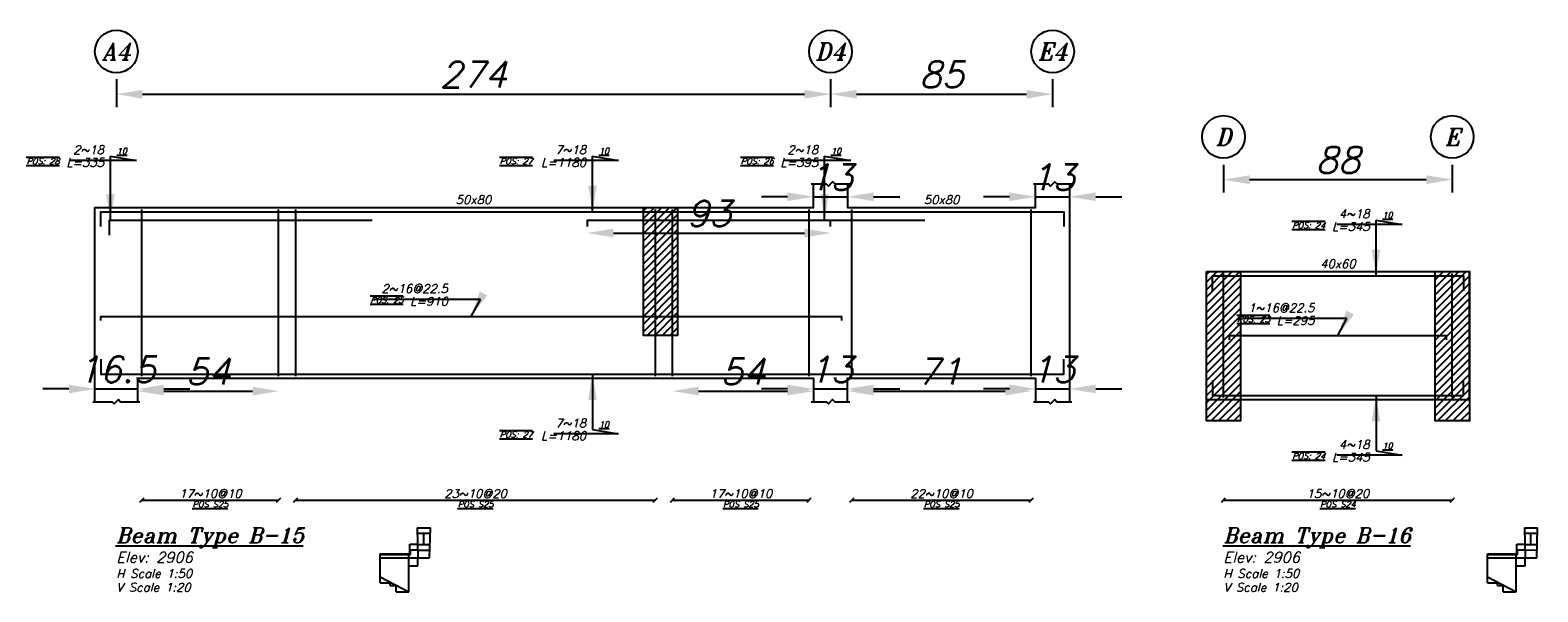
# Model space of a CAD drawing. Header units: inches. Extents: x 826 to 1034, y 702 to 834.
# Tile 35 of 93: x 837 to 849, y 807 to 811. Entities that reach past the tile are written whole.
import ezdxf
from ezdxf.enums import TextEntityAlignment as Align

# ---------------------------------------------------------------- set-up
doc = ezdxf.new("R2010")
doc.units = ezdxf.units.IN
doc.header["$MEASUREMENT"] = 0
doc.layers.add('SAZE_DRAWINGS', color=7, linetype='Continuous')
doc.styles.add('SAZE_STYLE', font='romansp.shx', dxfattribs={"oblique": 15})
doc.styles.add('SAZE_STYLE1', font='romant.shx', dxfattribs={"oblique": 15})
doc.dimstyles.new('SAZE_DIM_STYLE', dxfattribs={"dimtxt": 0.2, "dimasz": 0.2, "dimexe": 0.1, "dimexo": 0.05, "dimgap": 0.05, "dimtad": 0, "dimzin": 0, "dimdsep": 46, "dimtxsty": 'SAZE_STYLE', "dimcen": 0.09, "dimclrd": 2, "dimclre": 2, "dimclrt": 3, "dimadec": 0, "dimazin": 0, "dimtfac": 1, "dimtdec": 4, "dimtix": 1, "dimtmove": 1, "dimatfit": 3, "dimfxl": 1, "dimtolj": 1, "dimtzin": 0, "dimarcsym": 0})
pattern_1 = [(45, (667.604607, 846.874986), (-0.028987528, 0.028987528), [])]

# ---------------------------------------------------------------- blocks, each defined once
blk = doc.blocks.new('*D4447')
at = {"layer": 'Defpoints', "color": 0, "transparency": 16777216}
for p in [(838.099, 808.45), (837.771, 808.351), (838.099, 808.351)]:
    blk.add_point(p, dxfattribs=at)
at = {"layer": 'SAZE_DRAWINGS', "color": 2, "lineweight": -2, "transparency": 16777216}
for p, q in [((837.571, 808.45), (837.371, 808.45)), ((837.771, 808.45), (838.099, 808.45)), ((838.299, 808.45), (838.499, 808.45))]:
    blk.add_line(p, q, dxfattribs=at)
at = {"layer": 'SAZE_DRAWINGS', "color": 2, "transparency": 16777216}
for points in [[(837.571, 808.483), (837.571, 808.416), (837.771, 808.45)], [(838.299, 808.483), (838.299, 808.416), (838.099, 808.45)]]:
    blk.add_solid(points, dxfattribs=at)
at = {"layer": 'SAZE_DRAWINGS', "color": 3, "transparency": 16777216, "insert": (837.935, 808.6), "char_height": 0.2, "attachment_point": 5, "style": 'SAZE_STYLE'}
blk.add_mtext('\\A1;16.5', dxfattribs=at)
blk = doc.blocks.new('*D4448')
at = {"layer": 'Defpoints', "color": 0, "transparency": 16777216}
for p in [(843.287, 810.024), (843.549, 810.024), (843.549, 809.925)]:
    blk.add_point(p, dxfattribs=at)
at = {"layer": 'SAZE_DRAWINGS', "color": 2, "lineweight": -2, "transparency": 16777216}
for p, q in [((843.087, 809.925), (842.887, 809.925)), ((843.287, 809.925), (843.549, 809.925)), ((843.749, 809.925), (843.949, 809.925))]:
    blk.add_line(p, q, dxfattribs=at)
at = {"layer": 'SAZE_DRAWINGS', "color": 2, "transparency": 16777216}
for points in [[(843.087, 809.959), (843.087, 809.892), (843.287, 809.925)], [(843.749, 809.959), (843.749, 809.892), (843.549, 809.925)]]:
    blk.add_solid(points, dxfattribs=at)
at = {"layer": 'SAZE_DRAWINGS', "color": 3, "transparency": 16777216, "insert": (843.418, 810.075), "char_height": 0.2, "attachment_point": 5, "style": 'SAZE_STYLE'}
blk.add_mtext('\\A1;13', dxfattribs=at)
blk = doc.blocks.new('*D4449')
at = {"layer": 'Defpoints', "color": 0, "transparency": 16777216}
for p in [(843.549, 808.45), (843.287, 808.351), (843.549, 808.351)]:
    blk.add_point(p, dxfattribs=at)
at = {"layer": 'SAZE_DRAWINGS', "color": 2, "lineweight": -2, "transparency": 16777216}
for p, q in [((843.087, 808.45), (842.887, 808.45)), ((843.287, 808.45), (843.549, 808.45)), ((843.749, 808.45), (843.949, 808.45))]:
    blk.add_line(p, q, dxfattribs=at)
at = {"layer": 'SAZE_DRAWINGS', "color": 2, "transparency": 16777216}
for points in [[(843.087, 808.483), (843.087, 808.416), (843.287, 808.45)], [(843.749, 808.483), (843.749, 808.416), (843.549, 808.45)]]:
    blk.add_solid(points, dxfattribs=at)
at = {"layer": 'SAZE_DRAWINGS', "color": 3, "transparency": 16777216, "insert": (843.418, 808.6), "char_height": 0.2, "attachment_point": 5, "style": 'SAZE_STYLE'}
blk.add_mtext('\\A1;13', dxfattribs=at)
blk = doc.blocks.new('*D4450')
at = {"layer": 'Defpoints', "color": 0, "transparency": 16777216}
for p in [(844.992, 810.024), (845.255, 810.024), (845.255, 809.925)]:
    blk.add_point(p, dxfattribs=at)
at = {"layer": 'SAZE_DRAWINGS', "color": 2, "lineweight": -2, "transparency": 16777216}
for p, q in [((844.792, 809.925), (844.592, 809.925)), ((844.992, 809.925), (845.255, 809.925)), ((845.455, 809.925), (845.655, 809.925))]:
    blk.add_line(p, q, dxfattribs=at)
at = {"layer": 'SAZE_DRAWINGS', "color": 2, "transparency": 16777216}
for points in [[(844.792, 809.959), (844.792, 809.892), (844.992, 809.925)], [(845.455, 809.959), (845.455, 809.892), (845.255, 809.925)]]:
    blk.add_solid(points, dxfattribs=at)
at = {"layer": 'SAZE_DRAWINGS', "color": 3, "transparency": 16777216, "insert": (845.123, 810.075), "char_height": 0.2, "attachment_point": 5, "style": 'SAZE_STYLE'}
blk.add_mtext('\\A1;13', dxfattribs=at)
blk = doc.blocks.new('*D4451')
at = {"layer": 'Defpoints', "color": 0, "transparency": 16777216}
for p in [(845.255, 808.45), (844.992, 808.351), (845.255, 808.351)]:
    blk.add_point(p, dxfattribs=at)
at = {"layer": 'SAZE_DRAWINGS', "color": 2, "lineweight": -2, "transparency": 16777216}
for p, q in [((844.792, 808.45), (844.592, 808.45)), ((844.992, 808.45), (845.255, 808.45)), ((845.455, 808.45), (845.655, 808.45))]:
    blk.add_line(p, q, dxfattribs=at)
at = {"layer": 'SAZE_DRAWINGS', "color": 2, "transparency": 16777216}
for points in [[(844.792, 808.483), (844.792, 808.416), (844.992, 808.45)], [(845.455, 808.483), (845.455, 808.416), (845.255, 808.45)]]:
    blk.add_solid(points, dxfattribs=at)
at = {"layer": 'SAZE_DRAWINGS', "color": 3, "transparency": 16777216, "insert": (845.123, 808.6), "char_height": 0.2, "attachment_point": 5, "style": 'SAZE_STYLE'}
blk.add_mtext('\\A1;13', dxfattribs=at)
blk = doc.blocks.new('*D4452')
at = {"layer": 'Defpoints', "color": 0, "transparency": 16777216}
for p in [(837.935, 810.877), (843.418, 810.877), (843.418, 810.713)]:
    blk.add_point(p, dxfattribs=at)
at = {"layer": 'SAZE_DRAWINGS', "color": 2, "lineweight": -2, "transparency": 16777216}
for p, q in [((837.935, 810.827), (837.935, 810.613)), ((843.418, 810.827), (843.418, 810.613)), ((838.135, 810.713), (843.218, 810.713))]:
    blk.add_line(p, q, dxfattribs=at)
at = {"layer": 'SAZE_DRAWINGS', "color": 2, "transparency": 16777216}
for points in [[(838.135, 810.746), (838.135, 810.679), (837.935, 810.713)], [(843.218, 810.746), (843.218, 810.679), (843.418, 810.713)]]:
    blk.add_solid(points, dxfattribs=at)
at = {"layer": 'SAZE_DRAWINGS', "color": 3, "transparency": 16777216, "insert": (840.676, 810.863), "char_height": 0.2, "attachment_point": 5, "style": 'SAZE_STYLE'}
blk.add_mtext('\\A1;274', dxfattribs=at)
blk = doc.blocks.new('*D4453')
at = {"layer": 'Defpoints', "color": 0, "transparency": 16777216}
for p in [(843.418, 810.877), (845.123, 810.877), (845.123, 810.713)]:
    blk.add_point(p, dxfattribs=at)
at = {"layer": 'SAZE_DRAWINGS', "color": 2, "lineweight": -2, "transparency": 16777216}
for p, q in [((843.418, 810.827), (843.418, 810.613)), ((845.123, 810.827), (845.123, 810.613)), ((843.618, 810.713), (844.923, 810.713))]:
    blk.add_line(p, q, dxfattribs=at)
at = {"layer": 'SAZE_DRAWINGS', "color": 2, "transparency": 16777216}
for points in [[(843.618, 810.746), (843.618, 810.679), (843.418, 810.713)], [(844.923, 810.746), (844.923, 810.679), (845.123, 810.713)]]:
    blk.add_solid(points, dxfattribs=at)
at = {"layer": 'SAZE_DRAWINGS', "color": 3, "transparency": 16777216, "insert": (844.271, 810.863), "char_height": 0.2, "attachment_point": 5, "style": 'SAZE_STYLE'}
blk.add_mtext('\\A1;85', dxfattribs=at)
blk = doc.blocks.new('*D4454')
at = {"layer": 'Defpoints', "color": 0, "transparency": 16777216}
for p in [(841.551, 809.647), (843.418, 809.647), (843.418, 809.647)]:
    blk.add_point(p, dxfattribs=at)
at = {"layer": 'SAZE_DRAWINGS', "color": 2, "lineweight": -2, "transparency": 16777216}
for p, q in [((841.551, 809.697), (841.551, 809.747)), ((843.418, 809.697), (843.418, 809.747)), ((841.751, 809.647), (843.218, 809.647))]:
    blk.add_line(p, q, dxfattribs=at)
at = {"layer": 'SAZE_DRAWINGS', "color": 2, "transparency": 16777216}
for points in [[(841.751, 809.68), (841.751, 809.613), (841.551, 809.647)], [(843.218, 809.68), (843.218, 809.613), (843.418, 809.647)]]:
    blk.add_solid(points, dxfattribs=at)
at = {"layer": 'SAZE_DRAWINGS', "color": 3, "transparency": 16777216, "insert": (842.485, 809.797), "char_height": 0.2, "attachment_point": 5, "style": 'SAZE_STYLE'}
blk.add_mtext('\\A1;93', dxfattribs=at)
blk = doc.blocks.new('*D4455')
at = {"layer": 'Defpoints', "color": 0, "transparency": 16777216}
for p in [(838.099, 808.433), (839.181, 808.433), (839.181, 808.433)]:
    blk.add_point(p, dxfattribs=at)
at = {"layer": 'SAZE_DRAWINGS', "color": 2, "lineweight": -2, "transparency": 16777216}
blk.add_line((838.299, 808.433), (838.981, 808.433), dxfattribs=at)
at = {"layer": 'SAZE_DRAWINGS', "color": 2, "transparency": 16777216}
for points in [[(838.299, 808.467), (838.299, 808.4), (838.099, 808.433)], [(838.981, 808.467), (838.981, 808.4), (839.181, 808.433)]]:
    blk.add_solid(points, dxfattribs=at)
at = {"layer": 'SAZE_DRAWINGS', "color": 3, "transparency": 16777216, "insert": (838.64, 808.583), "char_height": 0.2, "attachment_point": 5, "style": 'SAZE_STYLE'}
blk.add_mtext('\\A1;54', dxfattribs=at)
blk = doc.blocks.new('*D4456')
at = {"layer": 'Defpoints', "color": 0, "transparency": 16777216}
for p in [(842.205, 808.433), (843.287, 808.433), (843.287, 808.433)]:
    blk.add_point(p, dxfattribs=at)
at = {"layer": 'SAZE_DRAWINGS', "color": 2, "lineweight": -2, "transparency": 16777216}
blk.add_line((842.405, 808.433), (843.087, 808.433), dxfattribs=at)
at = {"layer": 'SAZE_DRAWINGS', "color": 2, "transparency": 16777216}
for points in [[(842.405, 808.467), (842.405, 808.4), (842.205, 808.433)], [(843.087, 808.467), (843.087, 808.4), (843.287, 808.433)]]:
    blk.add_solid(points, dxfattribs=at)
at = {"layer": 'SAZE_DRAWINGS', "color": 3, "transparency": 16777216, "insert": (842.746, 808.583), "char_height": 0.2, "attachment_point": 5, "style": 'SAZE_STYLE'}
blk.add_mtext('\\A1;54', dxfattribs=at)
blk = doc.blocks.new('*D4457')
at = {"layer": 'Defpoints', "color": 0, "transparency": 16777216}
for p in [(843.549, 808.433), (844.959, 808.433), (844.959, 808.433)]:
    blk.add_point(p, dxfattribs=at)
at = {"layer": 'SAZE_DRAWINGS', "color": 2, "lineweight": -2, "transparency": 16777216}
blk.add_line((843.749, 808.433), (844.759, 808.433), dxfattribs=at)
at = {"layer": 'SAZE_DRAWINGS', "color": 2, "transparency": 16777216}
for points in [[(843.749, 808.467), (843.749, 808.4), (843.549, 808.433)], [(844.759, 808.467), (844.759, 808.4), (844.959, 808.433)]]:
    blk.add_solid(points, dxfattribs=at)
at = {"layer": 'SAZE_DRAWINGS', "color": 3, "transparency": 16777216, "insert": (844.254, 808.583), "char_height": 0.2, "attachment_point": 5, "style": 'SAZE_STYLE'}
blk.add_mtext('\\A1;71', dxfattribs=at)
blk = doc.blocks.new('*D4458')
at = {"layer": 'Defpoints', "color": 0, "transparency": 16777216}
for p in [(846.435, 810.221), (848.192, 810.221), (848.192, 810.057)]:
    blk.add_point(p, dxfattribs=at)
at = {"layer": 'SAZE_DRAWINGS', "color": 2, "lineweight": -2, "transparency": 16777216}
for p, q in [((846.435, 810.171), (846.435, 809.957)), ((848.192, 810.171), (848.192, 809.957)), ((846.635, 810.057), (847.992, 810.057))]:
    blk.add_line(p, q, dxfattribs=at)
at = {"layer": 'SAZE_DRAWINGS', "color": 2, "transparency": 16777216}
for points in [[(846.635, 810.09), (846.635, 810.023), (846.435, 810.057)], [(847.992, 810.09), (847.992, 810.023), (848.192, 810.057)]]:
    blk.add_solid(points, dxfattribs=at)
at = {"layer": 'SAZE_DRAWINGS', "color": 3, "transparency": 16777216, "insert": (847.314, 810.207), "char_height": 0.2, "attachment_point": 5, "style": 'SAZE_STYLE'}
blk.add_mtext('\\A1;88', dxfattribs=at)

msp = doc.modelspace()

# ---------------------------------------------------------------- hatches: boundary and pattern name
at = {"layer": 'SAZE_DRAWINGS'}
h = msp.add_hatch(dxfattribs=at)
h.set_pattern_fill('ANSI31', color=8, scale=0.327956, style=0)
h.set_pattern_definition(pattern_1)
h.paths.add_polyline_path([(841.9816, 809.8434), (842.2439, 809.8434), (842.2439, 808.8596), (841.9816, 808.8596)])
h = msp.add_hatch(dxfattribs=at)
h.set_pattern_fill('ANSI31', color=8, scale=0.327956, style=0)
h.set_pattern_definition(pattern_1)
h.paths.add_polyline_path([(841.9816, 809.8434), (842.2439, 809.8434), (842.2439, 808.8596), (841.9816, 808.8596)])
h = msp.add_hatch(dxfattribs=at)
h.set_pattern_fill('ANSI31', color=8, scale=0.327956, style=0)
h.set_pattern_definition(pattern_1)
h.paths.add_polyline_path([(846.304, 809.3515), (846.5664, 809.3515), (846.5664, 808.2037), (846.304, 808.2037)])
h = msp.add_hatch(dxfattribs=at)
h.set_pattern_fill('ANSI31', color=8, scale=0.327956, style=0)
h.set_pattern_definition(pattern_1)
h.paths.add_polyline_path([(848.0608, 809.3515), (848.3232, 809.3515), (848.3232, 808.2037), (848.0608, 808.2037)])

# ---------------------------------------------------------------- linework, layer by layer
at = {"layer": 'SAZE_DRAWINGS', "color": 3, "linetype": 'Continuous'}
for points in [[(837.7706, 809.8434), (843.2868, 809.8434), (843.2868, 810.0238)], [(843.5492, 810.0238), (843.5492, 809.8434), (844.9922, 809.8434), (844.9922, 810.0238)], [(845.2546, 808.3512), (845.2546, 810.0238)], [(837.7706, 808.3512), (837.7706, 809.8434)], [(846.304, 808.3676), (846.304, 809.3515)], [(846.304, 809.3515), (848.3232, 809.3515)], [(848.3232, 808.3676), (848.3232, 809.3515)], [(838.0986, 808.3512), (838.0986, 808.5316), (843.2868, 808.5316), (843.2868, 808.3512)], [(843.5492, 808.3512), (843.5492, 808.5316), (844.9922, 808.5316), (844.9922, 808.3512)], [(846.304, 808.3676), (848.3232, 808.3676)]]:
    msp.add_lwpolyline(points, dxfattribs=at)
at = {"layer": 'SAZE_DRAWINGS', "color": 8}
for points in [[(843.2704, 810.0238), (843.3852, 810.0238), (843.4016, 810.0074), (843.4344, 810.0402), (843.4508, 810.0238), (843.5656, 810.0238)], [(844.9758, 810.0238), (845.0906, 810.0238), (845.107, 810.0074), (845.1398, 810.0402), (845.1562, 810.0238), (845.271, 810.0238)], [(837.7542, 808.3512), (837.9018, 808.3512), (837.9182, 808.3348), (837.951, 808.3676), (837.9674, 808.3512), (838.115, 808.3512)], [(843.2704, 808.3512), (843.3852, 808.3512), (843.4016, 808.3348), (843.4344, 808.3676), (843.4508, 808.3512), (843.5656, 808.3512)], [(844.9758, 808.3512), (845.0906, 808.3512), (845.107, 808.3348), (845.1398, 808.3676), (845.1562, 808.3512), (845.271, 808.3512)], [(840.245, 807.3838), (840.2502, 807.1517)], [(840.245, 807.3838), (840.3454, 807.3838)], [(840.2459, 807.3422), (840.3445, 807.3422)], [(840.2952, 807.2556), (840.2952, 807.3422)], [(840.3402, 807.1517), (840.3454, 807.3838)], [(848.7456, 807.3838), (848.7508, 807.1517)], [(848.7456, 807.3838), (848.8461, 807.3838)], [(848.7465, 807.3422), (848.8451, 807.3422)], [(848.7958, 807.2556), (848.7958, 807.3422)], [(848.8409, 807.1517), (848.8461, 807.3838)], [(840.1878, 807.1849), (840.1877, 807.259)], [(840.1877, 807.259), (840.2478, 807.259)], [(840.193, 807.214), (840.2488, 807.214)], [(840.193, 807.1794), (840.193, 807.214)], [(840.2488, 807.2123), (840.3416, 807.2123)], [(840.2496, 807.2556), (840.3408, 807.2556)], [(848.6884, 807.1849), (848.6884, 807.259)], [(848.6884, 807.259), (848.7484, 807.259)], [(848.6936, 807.214), (848.7494, 807.214)], [(848.6936, 807.1794), (848.6936, 807.214)], [(848.7502, 807.2556), (848.8415, 807.2556)], [(839.9605, 807.1849), (840.1878, 807.1849)], [(839.9605, 807.1517), (839.9605, 807.1849)], [(839.9605, 807.1794), (840.193, 807.1794)], [(839.9605, 807.0079), (839.9605, 807.1517)], [(840.1812, 807.1517), (840.1812, 807.1849)], [(840.1812, 806.8918), (840.1812, 807.1517)], [(840.1812, 807.0928), (840.2502, 807.0928)], [(840.1857, 807.0928), (840.2345, 807.0928)], [(840.2502, 807.0928), (840.2502, 807.1517)], [(848.4612, 807.1849), (848.6884, 807.1849)], [(848.4612, 807.1517), (848.4612, 807.1849)], [(848.4612, 807.1794), (848.6936, 807.1794)], [(848.4612, 807.1517), (848.7508, 807.1517)], [(848.4612, 807.0079), (848.4612, 807.1517)], [(848.6819, 807.1517), (848.6819, 807.1849)], [(848.6819, 806.8918), (848.6819, 807.1517)], [(848.6819, 807.0928), (848.7508, 807.0928)], [(848.6863, 807.0928), (848.7352, 807.0928)], [(848.7508, 807.0928), (848.7508, 807.1517)], [(848.7508, 807.1517), (848.8409, 807.1517)], [(839.961, 806.961), (839.9605, 807.0079)], [(839.9605, 807.0079), (840.1812, 806.8918)], [(848.4616, 806.961), (848.4612, 807.0079)], [(848.4612, 807.0079), (848.6819, 806.8918)], [(839.961, 806.961), (840.038, 806.9617)], [(840.0381, 806.9406), (840.038, 806.9617)], [(840.0381, 806.9406), (840.0821, 806.941)], [(840.0821, 806.8918), (840.0821, 806.941)], [(840.0821, 806.8918), (840.1812, 806.8918)], [(848.4616, 806.961), (848.5386, 806.9617)], [(848.5388, 806.9406), (848.5386, 806.9617)], [(848.5388, 806.9406), (848.5828, 806.941)], [(848.5828, 806.8918), (848.5828, 806.941)], [(848.5828, 806.8918), (848.6819, 806.8918)]]:
    msp.add_lwpolyline(points, dxfattribs=at)
at = {"layer": 'SAZE_DRAWINGS', "color": 6, "linetype": 'Continuous'}
for points in [[(837.8165, 809.6959), (837.8165, 809.8106), (845.2087, 809.8106), (845.2087, 809.6959)], [(837.8821, 809.6303), (837.8821, 809.7451), (839.899, 809.7451)], [(841.5514, 809.7451), (844.1423, 809.7451)], [(846.3499, 809.2039), (846.3499, 809.3187), (848.2773, 809.3187), (848.2773, 809.2039)], [(837.8165, 808.9744), (837.8165, 809.0071), (843.5033, 809.0071), (843.5033, 808.9744)], [(846.4811, 808.8268), (846.4811, 808.8596), (848.1461, 808.8596), (848.1461, 808.8268)], [(837.8165, 808.6792), (837.8165, 808.5644), (845.2087, 808.5644), (845.2087, 808.6792)], [(846.3499, 808.5152), (846.3499, 808.4004), (848.2773, 808.4004), (848.2773, 808.5152)]]:
    msp.add_lwpolyline(points, dxfattribs=at)
at = {"layer": 'SAZE_DRAWINGS', "color": 4, "linetype": 'Continuous'}
for points in [[(838.1314, 808.548), (838.1314, 809.827)], [(839.1808, 808.548), (839.1808, 809.827)], [(839.312, 808.548), (839.312, 809.827)], [(842.0734, 808.548), (842.0734, 809.827)], [(842.2046, 808.548), (842.2046, 809.827)], [(843.254, 808.548), (843.254, 809.827)], [(843.582, 808.548), (843.582, 809.827)], [(844.9594, 808.548), (844.9594, 809.827)], [(846.4352, 808.384), (846.4352, 809.3351)], [(848.192, 808.384), (848.192, 809.3351)]]:
    msp.add_lwpolyline(points, dxfattribs=at)
at = {"layer": 'SAZE_DRAWINGS', "color": 8}
for points in [[(841.9816, 809.8434), (842.2439, 809.8434), (842.2439, 808.8596), (841.9816, 808.8596)], [(841.9816, 809.8434), (842.2439, 809.8434), (842.2439, 808.8596), (841.9816, 808.8596)], [(846.304, 809.3515), (846.5664, 809.3515), (846.5664, 808.2037), (846.304, 808.2037)], [(848.0608, 809.3515), (848.3232, 809.3515), (848.3232, 808.2037), (848.0608, 808.2037)]]:
    msp.add_lwpolyline(points, close=True, dxfattribs=at)
at = {"layer": 'SAZE_DRAWINGS', "color": 1}
for points in [[(838.115, 807.5805), (838.1478, 807.6133)], [(838.1314, 807.5969), (839.1808, 807.5969)], [(839.1644, 807.5805), (839.1972, 807.6133)], [(839.2956, 807.5805), (839.3284, 807.6133)], [(839.312, 807.5969), (842.0734, 807.5969)], [(842.057, 807.5805), (842.0898, 807.6133)], [(842.1882, 807.5805), (842.221, 807.6133)], [(842.2046, 807.5969), (843.254, 807.5969)], [(843.2376, 807.5805), (843.2704, 807.6133)], [(843.5656, 807.5805), (843.5984, 807.6133)], [(843.582, 807.5969), (844.9594, 807.5969)], [(844.943, 807.5805), (844.9758, 807.6133)], [(846.4188, 807.5805), (846.4516, 807.6133)], [(846.4352, 807.5969), (848.192, 807.5969)], [(848.1756, 807.5805), (848.2084, 807.6133)]]:
    msp.add_lwpolyline(points, dxfattribs=at)
at = {"layer": 'SAZE_DRAWINGS', "color": 1, "const_width": 0.0131}
for points in [[(848.7494, 807.2123), (848.8422, 807.2123)], [(839.9605, 807.1517), (840.2502, 807.1517), (840.3402, 807.1517)]]:
    msp.add_lwpolyline(points, dxfattribs=at)
at = {"layer": 'SAZE_DRAWINGS', "color": 2}
for centre in [(837.9346, 811.0405), (843.418, 811.0405), (845.1234, 811.0405), (846.4352, 810.3846), (848.192, 810.3846)]:
    msp.add_ellipse(centre, major_axis=(0.164, 0), ratio=1, dxfattribs=at)

# ---------------------------------------------------------------- texts
at = {"layer": 'SAZE_DRAWINGS', "color": 3, "style": 'SAZE_STYLE1', "oblique": 15}
for s, height, p in [('A4', 0.13118, (837.9346, 811.0405)), ('D4', 0.13118, (843.418, 811.0405)), ('E4', 0.13118, (845.1234, 811.0405)), ('D', 0.1312, (846.4352, 810.3846)), ('E', 0.1312, (848.192, 810.3846))]:
    msp.add_text(s, height=height, dxfattribs=at).set_placement(p, align=Align.MIDDLE_CENTER)
at = {"layer": 'SAZE_DRAWINGS', "color": 2, "style": 'SAZE_STYLE1', "oblique": 15}
for s, p in [('50x80', (840.6763, 809.9025)), ('50x80', (844.2707, 809.9025)), ('40x60', (847.3136, 809.4105))]:
    msp.add_text(s, height=0.06559, dxfattribs=at).set_placement(p, align=Align.MIDDLE_CENTER)
at = {"layer": 'SAZE_DRAWINGS', "color": 3, "style": 'SAZE_STYLE', "oblique": 15}
for s, p in [('17~10@10', (838.6561, 807.6133)), ('23~10@20', (840.6927, 807.6133)), ('17~10@10', (842.7293, 807.6133)), ('22~10@10', (844.2707, 807.6133)), ('15~10@20', (847.3136, 807.6133))]:
    msp.add_text(s, height=0.06559, dxfattribs=at).set_placement(p, align=Align.CENTER)
at = {"layer": 'SAZE_DRAWINGS', "color": 2, "style": 'SAZE_STYLE', "oblique": 15}
for s, p in [('%%U%%OPOS S25', (838.6562, 807.5871)), ('%%U%%OPOS S25', (840.6928, 807.5871)), ('%%U%%OPOS S25', (842.7294, 807.5871)), ('%%U%%OPOS S25', (844.2708, 807.5871)), ('%%U%%OPOS S24', (847.3137, 807.5871))]:
    msp.add_text(s, height=0.045914, dxfattribs=at).set_placement(p, align=Align.TOP_CENTER)
at = {"layer": 'SAZE_DRAWINGS', "color": 4, "style": 'SAZE_STYLE1', "oblique": 15}
for s, p in [('%%UBeam Type B-15', (837.9346, 807.269)), ('%%UBeam Type B-16', (846.4352, 807.269))]:
    msp.add_text(s, height=0.114785, dxfattribs=at).set_placement(p)
at = {"layer": 'SAZE_DRAWINGS', "color": 2, "style": 'SAZE_STYLE1', "oblique": 15}
for s, height, p in [('Elev: 2906', 0.08199, (837.9346, 807.1159)), ('Elev: 2906', 0.08199, (846.4352, 807.1159)), ('H Scale 1:50', 0.065591, (837.9346, 806.9996)), ('H Scale 1:50', 0.065591, (846.4352, 806.9996)), ('V Scale 1:20', 0.065591, (837.9346, 806.8934)), ('V Scale 1:20', 0.065591, (846.4352, 806.8934))]:
    msp.add_text(s, height=height, dxfattribs=at).set_placement(p)
at = {"layer": 'SAZE_DRAWINGS', "color": 2, "style": 'SAZE_STYLE'}
for s, insert, char_height, attachment_point in [('{\\Q20;\\L\\OPOS: 28}', (837.4972, 810.2206), 0.045914, 3), ('L=335', (837.8395, 810.2206), 0.06559, 3), ('{\\L10}', (837.9379, 810.2534), 0.04591, 7), ('{\\Q20;\\L\\OPOS: 27}', (841.1302, 810.2206), 0.045914, 3), ('L=1180', (841.541, 810.2206), 0.06559, 3), ('{\\L10}', (841.6394, 810.2534), 0.04591, 7), ('{\\Q20;\\L\\OPOS: 26}', (842.9806, 810.2206), 0.045914, 3), ('L=395', (843.3229, 810.2206), 0.06559, 3), ('{\\L10}', (843.4213, 810.2534), 0.04591, 7), ('{\\L10}', (847.6556, 809.7614), 0.04591, 7), ('{\\Q20;\\L\\OPOS: 24}', (847.2149, 809.7287), 0.045914, 3), ('L=345', (847.5572, 809.7287), 0.06559, 3), ('{\\Q20;\\L\\OPOS: 25}', (840.1375, 809.1547), 0.045914, 3), ('L=910', (840.4795, 809.1547), 0.06559, 3), ('{\\Q20;\\L\\OPOS: 23}', (846.7909, 809.0071), 0.045914, 3), ('L=295', (847.1332, 809.0071), 0.06559, 3), ('{\\Q20;\\L\\OPOS: 27}', (841.1302, 808.1217), 0.045914, 3), ('{\\L10}', (841.6394, 808.1545), 0.04591, 7), ('L=1180', (841.541, 808.1217), 0.06559, 3), ('{\\L10}', (847.6556, 807.9905), 0.04591, 7), ('{\\Q20;\\L\\OPOS: 24}', (847.2149, 807.9577), 0.045914, 3), ('L=345', (847.5572, 807.9577), 0.06559, 3)]:
    msp.add_mtext(s, dxfattribs=dict(at, insert=insert, char_height=char_height, attachment_point=attachment_point))
at = {"layer": 'SAZE_DRAWINGS', "color": 3, "char_height": 0.06559, "attachment_point": 9, "style": 'SAZE_STYLE'}
for s, insert in [('\\A1;2~18', (837.8395, 810.2534)), ('\\A1;7~18', (841.541, 810.2534)), ('\\A1;2~18', (843.3229, 810.2534)), ('\\A1;4~18', (847.5572, 809.7614)), ('2~16@22.5', (840.4795, 809.1875)), ('1~16@22.5', (847.1332, 809.0399)), ('\\A1;7~18', (841.541, 808.1545)), ('\\A1;4~18', (847.5572, 807.9905))]:
    msp.add_mtext(s, dxfattribs=dict(at, insert=insert))

# ---------------------------------------------------------------- dimensions: what is measured, and where the dimension line sits
at = {"layer": 'SAZE_DRAWINGS', "color": 2}
for base, p1, p2, override, picture, middle in [((843.418, 810.7125), (837.9346, 810.8765), (843.418, 810.8765), {"dimtxt": 0.2, "dimasz": 0.2, "dimgap": 0.05, "dimtad": 1, "dimdec": 1, "dimlfac": 50, "dimrnd": 1, "dimzin": 8, "dimclrd": 2, "dimclre": 2, "dimclrt": 3}, '*D4452', (840.6763, 810.8625)), ((845.1234, 810.7125), (843.418, 810.8765), (845.1234, 810.8765), {"dimtxt": 0.2, "dimasz": 0.2, "dimgap": 0.05, "dimtad": 1, "dimdec": 1, "dimlfac": 50, "dimrnd": 1, "dimzin": 8, "dimclrd": 2, "dimclre": 2, "dimclrt": 3}, '*D4453', (844.2707, 810.8625)), ((848.192, 810.0566), (846.4352, 810.2206), (848.192, 810.2206), {"dimtxt": 0.2, "dimasz": 0.2, "dimgap": 0.05, "dimtad": 1, "dimdec": 1, "dimlfac": 50, "dimrnd": 1, "dimzin": 8, "dimclrd": 2, "dimclre": 2, "dimclrt": 3}, '*D4458', (847.3136, 810.2066)), ((843.5492, 809.9254), (843.2868, 810.0238), (843.5492, 810.0238), {"dimtxt": 0.2, "dimasz": 0.2, "dimgap": 0.05, "dimtad": 1, "dimdec": 1, "dimlfac": 50, "dimrnd": 0.5, "dimzin": 8, "dimse1": 1, "dimse2": 1, "dimclrd": 2, "dimclre": 2, "dimclrt": 3}, '*D4448', (843.418, 810.0754)), ((845.2546, 809.9254), (844.9922, 810.0238), (845.2546, 810.0238), {"dimtxt": 0.2, "dimasz": 0.2, "dimgap": 0.05, "dimtad": 1, "dimdec": 1, "dimlfac": 50, "dimrnd": 0.5, "dimzin": 8, "dimse1": 1, "dimse2": 1, "dimclrd": 2, "dimclre": 2, "dimclrt": 3}, '*D4450', (845.1234, 810.0754)), ((843.418, 809.6467), (841.5514, 809.6467), (843.418, 809.6467), {"dimtxt": 0.2, "dimasz": 0.2, "dimgap": 0.05, "dimtad": 1, "dimdec": 1, "dimlfac": 50, "dimrnd": 1, "dimzin": 8, "dimclrd": 2, "dimclre": 2, "dimclrt": 3}, '*D4454', (842.4847, 809.7967)), ((838.0986, 808.4496), (837.7706, 808.3512), (838.0986, 808.3512), {"dimtxt": 0.2, "dimasz": 0.2, "dimgap": 0.05, "dimtad": 1, "dimdec": 1, "dimlfac": 50, "dimrnd": 0.5, "dimzin": 8, "dimse1": 1, "dimse2": 1, "dimclrd": 2, "dimclre": 2, "dimclrt": 3}, '*D4447', (837.9346, 808.5996)), ((839.1808, 808.4332), (838.0986, 808.4332), (839.1808, 808.4332), {"dimtxt": 0.2, "dimasz": 0.2, "dimgap": 0.05, "dimtad": 1, "dimdec": 1, "dimlfac": 50, "dimrnd": 1, "dimzin": 8, "dimse1": 1, "dimse2": 1, "dimclrd": 2, "dimclre": 2, "dimclrt": 3}, '*D4455', (838.6397, 808.5832)), ((843.2868, 808.4332), (842.2046, 808.4332), (843.2868, 808.4332), {"dimtxt": 0.2, "dimasz": 0.2, "dimgap": 0.05, "dimtad": 1, "dimdec": 1, "dimlfac": 50, "dimrnd": 1, "dimzin": 8, "dimse1": 1, "dimse2": 1, "dimclrd": 2, "dimclre": 2, "dimclrt": 3}, '*D4456', (842.7457, 808.5832)), ((843.5492, 808.4496), (843.2868, 808.3512), (843.5492, 808.3512), {"dimtxt": 0.2, "dimasz": 0.2, "dimgap": 0.05, "dimtad": 1, "dimdec": 1, "dimlfac": 50, "dimrnd": 0.5, "dimzin": 8, "dimse1": 1, "dimse2": 1, "dimclrd": 2, "dimclre": 2, "dimclrt": 3}, '*D4449', (843.418, 808.5996)), ((844.9594, 808.4332), (843.5492, 808.4332), (844.9594, 808.4332), {"dimtxt": 0.2, "dimasz": 0.2, "dimgap": 0.05, "dimtad": 1, "dimdec": 1, "dimlfac": 50, "dimrnd": 1, "dimzin": 8, "dimse1": 1, "dimse2": 1, "dimclrd": 2, "dimclre": 2, "dimclrt": 3}, '*D4457', (844.2543, 808.5832)), ((845.2546, 808.4496), (844.9922, 808.3512), (845.2546, 808.3512), {"dimtxt": 0.2, "dimasz": 0.2, "dimgap": 0.05, "dimtad": 1, "dimdec": 1, "dimlfac": 50, "dimrnd": 0.5, "dimzin": 8, "dimse1": 1, "dimse2": 1, "dimclrd": 2, "dimclre": 2, "dimclrt": 3}, '*D4451', (845.1234, 808.5996))]:
    dim = msp.add_linear_dim(base=base, p1=p1, p2=p2, dimstyle='SAZE_DIM_STYLE', override=override, dxfattribs=at)
    dim.commit()
    dim.dimension.update_dxf_attribs({"geometry": picture, "text_midpoint": middle})

# ---------------------------------------------------------------- leaders
at = {"layer": 'SAZE_DRAWINGS', "color": 2, "annotation_type": 0, "has_hookline": 1, "hookline_direction": 1}
for points, text_width in [([(837.8887, 809.7451), (837.8887, 810.237), (838.0895, 810.2034), (837.8895, 810.2034)], 0.2587), ([(841.5902, 809.8106), (841.5902, 810.237), (841.791, 810.2034), (841.591, 810.2034)], 0.2462), ([(843.3721, 809.7451), (843.3721, 810.237), (843.5729, 810.2034), (843.3729, 810.2034)], 0.2587), ([(847.6064, 809.3187), (847.6064, 809.7451), (847.8072, 809.7114), (847.6072, 809.7114)], 0.2528), ([(840.6599, 809.0071), (840.7295, 809.1375), (840.5295, 809.1375)], 0.5643), ([(847.3136, 808.8596), (847.3832, 808.9899), (847.1832, 808.9899)], 0.5407), ([(841.5902, 808.5644), (841.5902, 808.1381), (841.791, 808.1045), (841.591, 808.1045)], 0.2462), ([(847.6064, 808.4004), (847.6064, 807.9741), (847.8072, 807.9405), (847.6072, 807.9405)], 0.2528)]:
    msp.add_leader(points, dimstyle='SAZE_DIM_STYLE', override={"dimasz": 0.2, "dimgap": 0.05, "dimtad": 1, "dimclrd": 2}, dxfattribs=dict(at, text_width=text_width))

doc.saveas('drawing.dxf')
